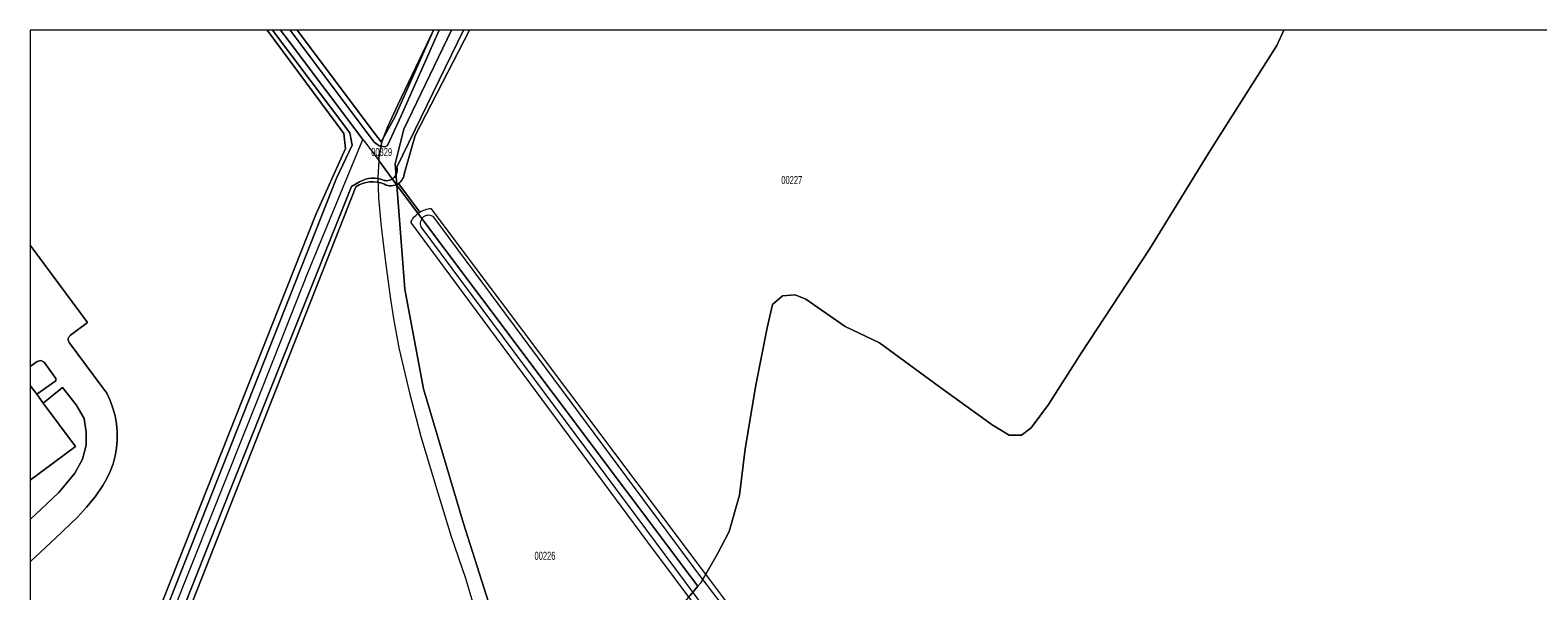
# Model space of a CAD drawing. Header units: metres. Extents: x 172328 to 173045, y 561852 to 562403.
# Tile 6 of 18: x 172328 to 172608, y 562298 to 562403. Entities that reach past the tile are written whole.
import ezdxf
from ezdxf.enums import TextEntityAlignment as Align

# ---------------------------------------------------------------- set-up
doc = ezdxf.new("R2010")
doc.units = ezdxf.units.M
doc.header["$MEASUREMENT"] = 0
for name, color, linetype, lineweight in [('BGT_BTD_bouwland', 7, 'Continuous', 0), ('BGT_BTD_grasland_agrarisch', 7, 'Continuous', 0), ('BGT_BTD_groenvoorziening', 7, 'Continuous', 0), ('BGT_OTD_erf', 7, 'Continuous', 0), ('BGT_OWT_oever_slootkant', 7, 'Continuous', 0), ('BGT_PND_pand', 7, 'Continuous', 0), ('BGT_WGD_voetgangersgebied', 7, 'Continuous', 0), ('BGT_WTD_waterloop', 7, 'Continuous', 0), ('Lki_G01_perceelgrens', 7, 'Continuous', 0), ('Lki_Z01_perceelnummer', 7, 'Continuous', 0)]:
    doc.layers.add(name, color=color, linetype=linetype, lineweight=lineweight)
doc.styles.add('Style-arial', font='arial.shx')

msp = doc.modelspace()

# ---------------------------------------------------------------- linework, layer by layer
at = {"layer": 'BGT_BTD_bouwland', "color": 7, "linetype": 'Continuous', "lineweight": 0, "flags": 128}
msp.add_lwpolyline([(172473.08, 562267.11), (172442.97, 562307.37), (172398.95, 562366.85, -0.13363), (172400.58, 562368.67), (172396.63, 562374.03), (172396.63, 562374.03, -0.277784), (172394.01, 562373.89, 0.261352), (172388.72, 562373.41), (172356.96, 562292.71)], format="xyb", dxfattribs=at)
at = {"layer": 'BGT_BTD_grasland_agrarisch', "color": 7, "linetype": 'Continuous', "lineweight": 0, "flags": 128}
msp.add_lwpolyline([(172403.12, 562402.52), (172377.82, 562402.52), (172392.2, 562383.36), (172393.4, 562381.75), (172395.96, 562386.36), (172403.12, 562402.52)], close=True, dxfattribs=at)
msp.add_lwpolyline([(172671.86, 562402.52), (172409.82, 562402.52), (172399.73, 562382.93), (172397.74, 562376), (172397.74, 562376, -0.235039), (172396.63, 562374.03), (172400.58, 562368.67, -0.121562), (172402.68, 562369.39), (172479.38, 562267.17), (172523, 562210.83), (172523.54, 562209.22), (172523.18, 562208.4), (172522.18, 562208.03), (172524.59, 562204.75), (172526.26, 562205.67), (172529.15, 562204.16), (172536.48, 562207.51), (172571.03, 562226.5), (172614.56, 562251.98)], format="xyb", dxfattribs=at)
at = {"layer": 'BGT_BTD_groenvoorziening', "color": 7, "linetype": 'Continuous', "lineweight": 0, "flags": 128}
for points in [[(172328.19, 562340), (172328.19, 562336.5), (172329.41, 562334.85), (172332.99, 562337.34), (172332.99, 562337.82), (172330.78, 562340.85), (172330.18, 562341.13), (172329.47, 562340.94), (172328.19, 562340)], [(172328.19, 562318.89), (172328.19, 562311.59), (172333.49, 562316.63), (172336.5, 562320.2), (172337.93, 562322.83), (172338.57, 562325.43), (172338.58, 562327.81), (172338.23, 562330.37), (172336.71, 562332.88), (172334.19, 562336.12), (172330.63, 562333.21), (172336.62, 562325.14), (172328.19, 562318.89)]]:
    msp.add_lwpolyline(points, close=True, dxfattribs=at)
at = {"layer": 'BGT_OTD_erf', "color": 7, "linetype": 'Continuous', "lineweight": 0, "flags": 128}
msp.add_lwpolyline([(172348.97, 562286.71), (172381.25, 562368.28), (172386.78, 562380.54), (172386.48, 562383.3), (172372.23, 562402.52), (172372.23, 562402.52), (172328.19, 562402.52), (172328.19, 562362.55), (172338.84, 562348.17), (172335.71, 562345.82), (172335.58, 562345.73), (172335.48, 562345.62), (172335.39, 562345.49), (172335.32, 562345.36), (172335.28, 562345.21), (172335.26, 562345.06), (172335.27, 562344.9), (172335.31, 562344.76), (172335.37, 562344.61), (172335.45, 562344.49), (172341.53, 562336.31), (172342.41, 562335.04), (172343.05, 562333.69), (172343.57, 562332.28), (172343.96, 562330.83), (172344.23, 562329.36), (172344.36, 562327.87), (172344.36, 562326.37), (172344.24, 562324.87), (172343.98, 562323.4), (172343.59, 562321.95), (172343.08, 562320.54), (172342.44, 562319.19), (172341.69, 562317.89), (172340.26, 562315.83), (172338.68, 562313.88), (172336.97, 562312.05), (172332.87, 562308.1), (172328.29, 562303.87), (172328.19, 562303.74), (172328.19, 562291.18)], dxfattribs=at)
at = {"layer": 'BGT_OWT_oever_slootkant', "color": 7, "linetype": 'Continuous', "lineweight": 0, "flags": 128}
msp.add_lwpolyline([(172350.45, 562287.2), (172385.13, 562375.03), (172388.02, 562381.13), (172387.6, 562383.46), (172373.24, 562402.52), (172372.23, 562402.52), (172386.48, 562383.3), (172386.78, 562380.54), (172381.25, 562368.28), (172348.97, 562286.71)], dxfattribs=at)
msp.add_lwpolyline([(172356.96, 562292.71), (172388.72, 562373.41), (172388.72, 562373.41, -0.261352), (172394.01, 562373.89, 0.277784), (172396.63, 562374.03, 0.235039), (172397.74, 562376), (172399.73, 562382.93), (172409.82, 562402.52), (172408.74, 562402.52), (172396.31, 562377.09, -0.583966), (172393.95, 562374.6, 0.23936), (172389.39, 562374.34), (172387.92, 562373.46), (172365.37, 562317.06), (172354.53, 562289.69)], format="xyb", dxfattribs=at)
msp.add_lwpolyline([(172377.82, 562402.52), (172376.48, 562402.52), (172392.13, 562381.7), (172393.03, 562381.05), (172394.19, 562380.82), (172394.62, 562381.11), (172397.16, 562386.62), (172404.22, 562402.52), (172403.12, 562402.52), (172395.96, 562386.36), (172393.4, 562381.75), (172392.2, 562383.36), (172377.82, 562402.52)], close=True, dxfattribs=at)
at = {"layer": 'BGT_PND_pand', "color": 12, "linetype": 'Continuous', "lineweight": 0, "flags": 128}
msp.add_lwpolyline([(172328.19, 562336.5), (172328.19, 562318.89), (172336.62, 562325.14), (172330.63, 562333.21), (172329.41, 562334.85), (172328.19, 562336.5)], close=True, dxfattribs=at)
at = {"layer": 'BGT_WGD_voetgangersgebied', "color": 7, "linetype": 'Continuous', "lineweight": 0, "flags": 128}
msp.add_lwpolyline([(172328.19, 562311.59), (172328.19, 562303.74), (172328.29, 562303.87), (172332.87, 562308.1), (172336.97, 562312.05), (172338.68, 562313.88), (172340.26, 562315.83), (172341.69, 562317.89), (172342.44, 562319.19), (172343.08, 562320.54), (172343.59, 562321.95), (172343.98, 562323.4), (172344.24, 562324.87), (172344.36, 562326.37), (172344.36, 562327.87), (172344.23, 562329.36), (172343.96, 562330.83), (172343.57, 562332.28), (172343.05, 562333.69), (172342.41, 562335.04), (172341.53, 562336.31), (172335.45, 562344.49), (172335.37, 562344.61), (172335.31, 562344.76), (172335.27, 562344.9), (172335.26, 562345.06), (172335.28, 562345.21), (172335.32, 562345.36), (172335.39, 562345.49), (172335.48, 562345.62), (172335.58, 562345.73), (172335.71, 562345.82), (172338.84, 562348.17), (172328.19, 562362.55), (172328.19, 562340), (172329.47, 562340.94), (172330.18, 562341.13), (172330.78, 562340.85), (172332.99, 562337.82), (172332.99, 562337.34), (172329.41, 562334.85), (172330.63, 562333.21), (172334.19, 562336.12), (172336.71, 562332.88), (172338.23, 562330.37), (172338.58, 562327.81), (172338.57, 562325.43), (172337.93, 562322.83), (172336.5, 562320.2), (172333.49, 562316.63), (172328.19, 562311.59)], close=True, dxfattribs=at)
at = {"layer": 'BGT_WTD_waterloop', "color": 7, "linetype": 'Continuous', "lineweight": 0, "flags": 128}
msp.add_lwpolyline([(172354.53, 562289.69), (172365.37, 562317.06), (172387.92, 562373.46), (172389.39, 562374.34), (172389.39, 562374.34, -0.23936), (172393.95, 562374.6, 0.583966), (172396.31, 562377.09), (172408.74, 562402.52), (172404.22, 562402.52), (172397.16, 562386.62), (172394.62, 562381.11), (172394.19, 562380.82), (172393.03, 562381.05), (172392.13, 562381.7), (172376.48, 562402.52), (172373.24, 562402.52), (172387.6, 562383.46), (172388.02, 562381.13), (172385.13, 562375.03), (172350.45, 562287.2)], format="xyb", dxfattribs=at)
msp.add_lwpolyline([(172521.68, 562209.08), (172522.44, 562209.87), (172522.59, 562210.54), (172514.24, 562220.62), (172452.45, 562301.42), (172403.23, 562367.75, 0.350403), (172401.3, 562367.81, 0.341237), (172400.8, 562365.99), (172435.17, 562319.74), (172473.8, 562267.77), (172476.89, 562263.61), (172478.35, 562261.74), (172519.3, 562209.5), (172520.61, 562208.78), (172521.68, 562209.08)], format="xyb", close=True, dxfattribs=at)
at = {"layer": 'Lki_G01_perceelgrens', "color": 226, "linetype": 'Continuous', "lineweight": 0, "flags": 128}
for points in [[(172374.7, 562402.52), (172328.19, 562402.52), (172328.19, 562227.06), (172332.03, 562236.64), (172335.65, 562246.16), (172350.48, 562283.78), (172362.09, 562312.8), (172370.31, 562333.43), (172379.82, 562357.45), (172390, 562382.23), (172376.12, 562400.64), (172374.7, 562402.52)], [(172403.12, 562402.52), (172374.7, 562402.52), (172376.12, 562400.64), (172390, 562382.23), (172390.31, 562381.82), (172392.86, 562378.46), (172392.97, 562378.3), (172392.99, 562378.8), (172393.54, 562381.75), (172394.67, 562384.61), (172396.52, 562388.66), (172403.12, 562402.52)], [(172406.48, 562402.52), (172403.12, 562402.52), (172396.52, 562388.66), (172394.67, 562384.61), (172393.54, 562381.75), (172392.99, 562378.8), (172392.97, 562378.3), (172396.34, 562373.71), (172396.04, 562377.65), (172397.66, 562384.14), (172406.48, 562402.52)], [(172561.16, 562402.52), (172406.48, 562402.52), (172397.66, 562384.14), (172396.04, 562377.65), (172396.34, 562373.71), (172398.89, 562370.31), (172452.28, 562299.18), (172452.8, 562299.81), (172455.92, 562305.19), (172458.1, 562309.33), (172460.04, 562316.14), (172461.05, 562324.71), (172463.07, 562336.55), (172465.13, 562347.22), (172466.12, 562351.54), (172468.02, 562353.14), (172470.36, 562353.34), (172472.35, 562352.51), (172479.65, 562347.48), (172486.05, 562344.42), (172497.17, 562336.27), (172506.99, 562329.18), (172510.1, 562327.26), (172512.4, 562327.25), (172514.19, 562328.63), (172517.44, 562332.93), (172523.62, 562342.66), (172536.21, 562361.83), (172547.6, 562380.35), (172559.89, 562399.69), (172561.16, 562402.52)], [(172417.13, 562272.74), (172426.94, 562273.43), (172428.54, 562274.16), (172431.58, 562277.06), (172438.71, 562284.87), (172444.25, 562291.35), (172449.34, 562295.67), (172450.86, 562297.49), (172452.28, 562299.18), (172398.89, 562370.31), (172396.34, 562373.71), (172397.82, 562354.39), (172401.3, 562335.85), (172408.71, 562310.83), (172413.81, 562294.84), (172417.28, 562280.01), (172417.13, 562272.74)]]:
    msp.add_lwpolyline(points, close=True, dxfattribs=at)
for points in [[(172674.56, 562402.52), (172561.16, 562402.52), (172559.89, 562399.69), (172547.6, 562380.35), (172536.21, 562361.83), (172523.62, 562342.66), (172517.44, 562332.93), (172514.19, 562328.63), (172512.4, 562327.25), (172510.1, 562327.26), (172506.99, 562329.18), (172497.17, 562336.27), (172486.05, 562344.42), (172479.65, 562347.48), (172472.35, 562352.51), (172470.36, 562353.34), (172468.02, 562353.14), (172466.12, 562351.54), (172465.13, 562347.22), (172463.07, 562336.55), (172461.05, 562324.71), (172460.04, 562316.14), (172458.1, 562309.33), (172455.92, 562305.19), (172452.8, 562299.81), (172452.28, 562299.18), (172450.86, 562297.49)], [(172413.81, 562294.84), (172408.71, 562310.83), (172401.3, 562335.85), (172397.82, 562354.39), (172396.34, 562373.71), (172396.34, 562373.71), (172392.97, 562378.3), (172392.79, 562375.14), (172392.9, 562371.34), (172393.38, 562366.58), (172393.83, 562362.36), (172394.32, 562358.51), (172395.13, 562352.52), (172395.69, 562348.96), (172396.68, 562343.51), (172398.68, 562335.14), (172400.82, 562327.01), (172403.93, 562316.53), (172406.44, 562308.46), (172409.1, 562300.66), (172410.52, 562295.84)]]:
    msp.add_lwpolyline(points, dxfattribs=at)

# ---------------------------------------------------------------- texts
at = {"layer": 'Lki_Z01_perceelnummer', "color": 226, "linetype": 'Continuous', "lineweight": 0, "style": 'Style-arial', "width": 0.666667}
for s, p in [('00329', (172393.51, 562379.87)), ('00227', (172469.73, 562374.67))]:
    msp.add_text(s, height=1.5, rotation=0, dxfattribs=at).set_placement(p, align=Align.MIDDLE_CENTER)
msp.add_text('00226', height=1.5, dxfattribs=at).set_placement((172423.86, 562304.85), align=Align.MIDDLE_CENTER)

doc.saveas('drawing.dxf')
